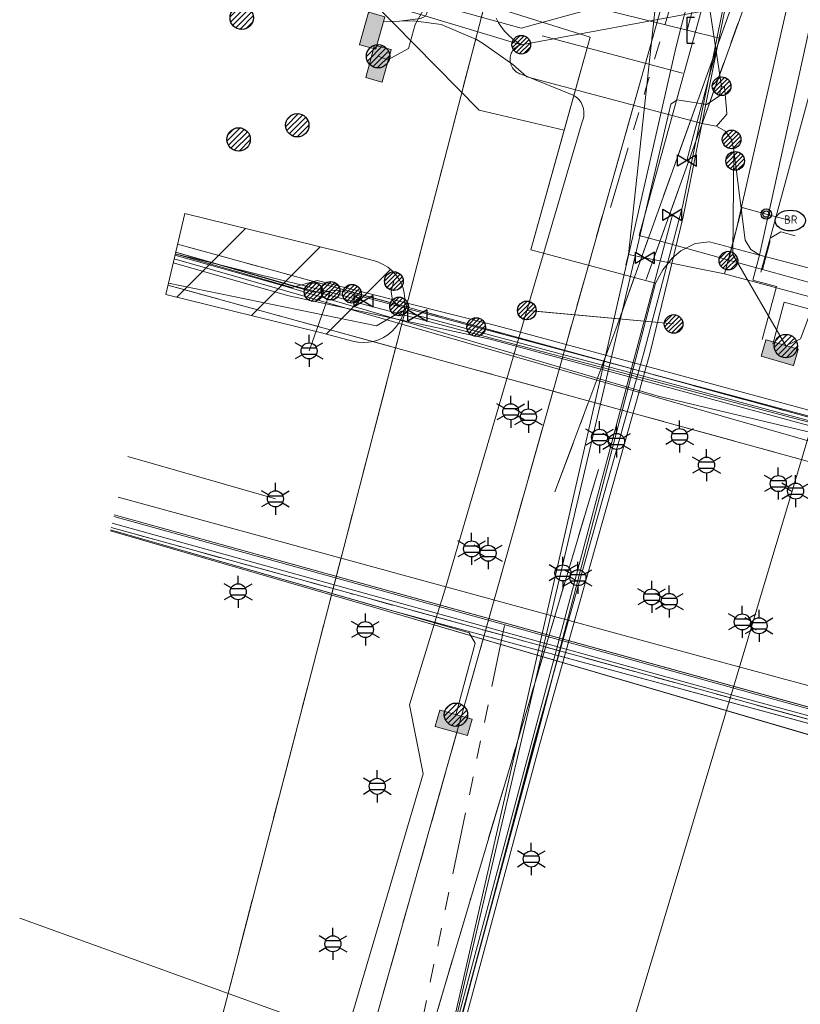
# Model space of a CAD drawing. Header units: metres. Extents: x 197355 to 199157, y 355772 to 356286.
# Tile 2 of 256: x 197355 to 197392, y 356005 to 356052. Entities that reach past the tile are written whole.
import ezdxf
from ezdxf.enums import TextEntityAlignment as Align
from ezdxf.lldxf.tags import DXFTag

# ---------------------------------------------------------------- set-up
doc = ezdxf.new("R2010")
doc.units = ezdxf.units.M
doc.linetypes.add('RI-GWA', pattern=[18.45, 6, -1.8, 1.75, -1.8, 1.75, -1.8, 1.75, -1.8])
doc.linetypes.add('RI-OVERIG', pattern=[17, 5, -2, 2, -2, 0, -2, 2, -2])
for name, color, linetype, lineweight in [('B-WE-KL-BRANDSTOF_ENEXISNETBEHEERB.V.-G', 40, 'KL-BRANDSTOF-N', 18), ('B-WE-KL-BRANDSTOF_ENEXISNETBEHEERB.V.-V', 40, 'Continuous', 18), ('B-WE-KL-DATA_HULPSTUK_KPNB.V.-S', 90, 'Continuous', 25), ('B-WE-KL-DATA_KABELBUNDEL_KPNB.V.-G', 90, 'Continuous', 18), ('B-WE-KL-DATA_KABELBUNDEL_PRORAIL-G', 68, 'Continuous', 18), ('B-WE-KL-DATA_KABELBUNDEL_ZIGGOB.V.-G', 94, 'Continuous', 18), ('B-WE-KL-DATA_TELECOM_BTNEDERLANDN.V.-G', 74, 'KL-TELECOM-ALGEMEEN-N', 18), ('B-WE-KL-DATA_TELECOM_EUROFIBERNEDERLANDB.V.-G', 98, 'KL-TELECOM-ALGEMEEN-N', 18), ('B-WE-KL-DATA_TELECOM_PRORAIL-G', 68, 'KL-TELECOM-ALGEMEEN-N', 18), ('B-WE-KL-DATA_TELECOM_TMOBILENETHERLANDSB.V.-G', 128, 'KL-TELECOM-ALGEMEEN-N', 18), ('B-WE-KL-DATA_TELECOM_ZIGGOB.V.-G', 94, 'KL-TELECOM-ALGEMEEN-N', 18), ('B-WE-KL-ET_LS_ENEXISNETBEHEERB.V.-G', 190, 'KL-LS-N', 18), ('B-WE-KL-ET_LS_GEMEENTEROERMOND-G', 194, 'KL-LS-N', 18), ('B-WE-KL-ET_LS_HULPSTUK_ENEXISNETBEHEERB.V.-G', 190, 'Continuous', 18), ('B-WE-KL-ET_LS_HULPSTUK_ENEXISNETBEHEERB.V.-S', 190, 'Continuous', 25), ('B-WE-KL-ET_LS_KABELBUNDEL_ENEXISNETBEHEERB.V.-G', 190, 'KL-BUNDEL-N', 18), ('B-WE-KL-ET_LS_KABELBUNDEL_PRORAIL-G', 198, 'KL-BUNDEL-N', 18), ('B-WE-KL-ET_LS_PRORAIL-G', 198, 'KL-LS-N', 18), ('B-WE-KL-ET_LS_PUTKAST_ENEXISNETBEHEERB.V.-G', 190, 'Continuous', 18), ('B-WE-KL-ET_LS_PUTKAST_ENEXISNETBEHEERB.V.-V', 190, 'Continuous', 18), ('B-WE-KL-ET_MS_10 kV_ENEXISNETBEHEERB.V.-G', 130, 'KL-MS-N', 18), ('B-WE-KL-ET_MS_ENEXISNETBEHEERB.V.-G', 130, 'KL-MS-N', 18), ('B-WE-KL-GAS_HULPSTUK_ENEXISNETBEHEERB.V.-S', 30, 'Continuous', 25), ('B-WE-KL-GAS_LD_AANSLUITLEIDING_100 MBAR_PE_50_ENEXISNETBEHEERB.V.-G', 50, 'KL-GAS-LD-N', 18), ('B-WE-KL-GAS_LD_ENEXISNETBEHEERB.V.-G', 50, 'KL-GAS-LD-N', 18), ('B-WE-KL-GAS_LD_HOOFDLEIDING_100 MBAR_PE_ENEXISNETBEHEERB.V.-G', 50, 'KL-GAS-LD-N', 18), ('B-WE-KL-GAS_LD_HOOFDLEIDING_100 MBAR_PVC_ENEXISNETBEHEERB.V.-G', 50, 'KL-GAS-LD-N', 18), ('B-WE-KL-WATER_HULPSTUK_NVWATERLEIDINGMAATSCHAPPIJLIMBURG-S', 170, 'Continuous', 25), ('B-WE-KL-WATER_TRANSPORTLEIDING_NVWATERLEIDINGMAATSCHAPPIJLIMBURG-G', 170, 'KL-WATER-TR-N', 18), ('B-WE-KL-WATER_TRANSPORTLEIDING_PRORAIL-G', 170, 'KL-WATER-TR-N', 18), ('B-WE-RI-GWA_GEMEENTEROERMOND-G', 30, 'RI-GWA', 18), ('B-WE-RI-OVERIG_PRORAIL-G', 10, 'RI-OVERIG', 18), ('B-WE-RI-TRANSPORTLEIDING_PRORAIL-G', 10, 'RI-TRANSPORTLEIDING', 18)]:
    doc.layers.add(name, color=color, linetype=linetype, lineweight=lineweight)
doc.styles.add('NLCS-ISO', font='NLCS-ISO.ttf')
doc.styles.get("Standard").update_dxf_attribs({"font": 'isocp.shx'})
tags = doc.linetypes.add('KL-BRANDSTOF-N', pattern='A,4,-0.5,[105,NLCS.SHX,S=0.5,R=0,X=0.75,Y=0],-2,4,-1,["B",Standard,S=1,R=0,X=-0.15,Y=-0.5],-1.5', length=13).pattern_tags.tags
tags[18] = DXFTag(74, 10)
doc.linetypes.add('KL-BUNDEL-N', pattern='A,28,-5,[103,NLCS.SHX,S=1.25,R=0,X=0,Y=0],-5,[103,NLCS.SHX,S=1.25,R=0,X=0,Y=0],-5,[103,NLCS.SHX,S=1.25,R=0,X=0,Y=0],-5,[103,NLCS.SHX,S=1.25,R=0,X=0,Y=0],-5', length=53)
tags = doc.linetypes.add('KL-GAS-LD-N', pattern='A,4,-1,[69,NLCS.SHX,S=0.5,R=0,X=0,Y=0],-1,4,-1,["L",Standard,S=1,R=0,X=0.25,Y=-0.5],-2', length=13).pattern_tags.tags
tags[18] = DXFTag(74, 10)
tags = doc.linetypes.add('KL-LS-N', pattern='A,4,-1,[103,NLCS.SHX,S=0.75,R=0,X=0,Y=0],-1,4,-1,["L",Standard,S=1,R=0,X=0,Y=-0.5],-2', length=13).pattern_tags.tags
tags[18] = DXFTag(74, 10)
tags = doc.linetypes.add('KL-MS-N', pattern='A,4,-1,[103,NLCS.SHX,S=0.75,R=0,X=0,Y=0],-1,4,-1,["M",Standard,S=1,R=0,X=0,Y=-0.5],-2', length=13).pattern_tags.tags
tags[18] = DXFTag(74, 10)
doc.linetypes.add('KL-TELECOM-ALGEMEEN-N', pattern='A,7,-1,[101,NLCS.SHX,S=0.5,R=0,X=0,Y=0],-1', length=9)
doc.linetypes.add('KL-WATER-TR-N', pattern='A,7,-0.5,[168,NLCS.SHX,S=0.75,R=0,X=0.75,Y=0],-2,[168,NLCS.SHX,S=0.75,R=0,X=0.75,Y=0],-2', length=11.5)
tags = doc.linetypes.add('RI-TRANSPORTLEIDING', pattern='A,7,-2,["T",Standard,S=1.8,R=0,X=-0.5,Y=-0.9],-2,7,-2,[102,NLCS.SHX,S=1,R=180,X=0,Y=0],-2', length=22).pattern_tags.tags
tags[6] = DXFTag(74, 10)

# ---------------------------------------------------------------- blocks, each defined once
blk = doc.blocks.new('SKL-ET_HULP_MOF-SO')
h = blk.add_hatch()
h.set_pattern_fill('ANSI31', color=256, scale=6, style=0)
h.set_pattern_definition([(45, (-2.25, -126.982), (-0.53033, 0.53033), [])])
edge = h.paths.add_edge_path()
edge.add_arc((0, 0), 2.25, 0, 360)
at = {"linetype": 'Continuous'}
blk.add_circle((0, 0), 2.25, dxfattribs=at)
blk = doc.blocks.new('SKL-WTB_HULP_AFSLUITER-SO')
for p, q in [((2.3, 1.37), (-2.3, -1.37)), ((-2.3, 1.37), (2.3, -1.37)), ((2.3, -1.37), (2.3, 1.37))]:
    blk.add_line(p, q)
at = {"ltscale": 0.1}
blk.add_line((-2.3, -1.37), (-2.3, 1.37), dxfattribs=at)
blk = doc.blocks.new('SKL-WTB_HULP_AANSLUITPUNT-SO')
h = blk.add_hatch()
h.set_pattern_fill('ANSI31', color=256, scale=3, style=0)
h.set_pattern_definition([(45, (-1.125, -63.491), (-0.265165, 0.265165), [])])
edge = h.paths.add_edge_path()
edge.add_arc((0, 0), 1.125, 0, 360)
at = {"linetype": 'Continuous'}
blk.add_circle((0, 0), 1.125, dxfattribs=at)
blk = doc.blocks.new('SKL-WTB_HULP_EINDKAP-SO')
for p, q in [((0, -0.625), (0, 0.625)), ((0, 0.625), (0.346, 0.625)), ((0, -0.625), (0.346, -0.625))]:
    blk.add_line(p, q)
blk = doc.blocks.new('SKL-ET_HULP_AANSLUITPUNT-SO')
h = blk.add_hatch()
h.set_pattern_fill('ANSI31', color=256, scale=30, style=0)
h.set_pattern_definition([(45, (-11.25, -634.91), (-2.65165, 2.65165), [])])
edge = h.paths.add_edge_path()
edge.add_arc((0, 0), 11.25, 0, 360)
at = {"linetype": 'Continuous'}
blk.add_circle((0, 0), 11.25, dxfattribs=at)
blk = doc.blocks.new('B-SIE-WEG_LICHTMAST-SO')
at = {"ltscale": 0.1}
for p, q in [((0, 0.386), (0, 0.772)), ((-0.334, 0.193), (-0.668, 0.386)), ((0.334, 0.193), (0.668, 0.386)), ((-0.334, -0.193), (-0.668, -0.386)), ((0, -0.386), (0, -0.772)), ((0.334, -0.193), (0.668, -0.386))]:
    blk.add_line(p, q, dxfattribs=at)
at = {"flags": 128}
for points in [[(-0.354, 0.152), (0.354, 0.152)], [(-0.354, -0.152), (0.354, -0.152)]]:
    blk.add_lwpolyline(points, dxfattribs=at)
at = {"ltscale": 0.1}
blk.add_circle((0, 0), 0.386, dxfattribs=at)
at = {"style": 'NLCS-ISO'}
blk.add_attdef('TYPE', text='', height=0.549, dxfattribs=at).set_placement((0, 0.772), align=Align.BOTTOM_CENTER)
blk = doc.blocks.new('SIE-WEG_STRAATPOT_BRANDKRAAN-SO')
blk.add_ellipse((0, 0), major_axis=(-0.729, 0), ratio=0.685994)
at = {"style": 'NLCS-ISO'}
blk.add_text('BR', height=0.4, dxfattribs=at).set_placement((-0.298, -0.153))
blk = doc.blocks.new('SIE-WEG_AFVALBAK_TYPE_01')
for radius in [0.25, 0.156]:
    blk.add_circle((0, 0), radius)

msp = doc.modelspace()

# ---------------------------------------------------------------- hatches: boundary and pattern name
at = {"layer": 'B-WE-KL-BRANDSTOF_ENEXISNETBEHEERB.V.-V'}
h = msp.add_hatch(dxfattribs=at)
h.set_pattern_fill('ANSI31', color=256, style=0)
h.paths.add_polyline_path([(197361.664, 356038.964), (197362.576, 356042.859), (197370.089, 356041.009), (197371.718, 356040.573), (197371.917, 356040.508), (197372.147, 356040.402), (197372.362, 356040.268), (197372.557, 356040.109), (197372.732, 356039.926), (197372.881, 356039.722), (197373.005, 356039.5), (197373.099, 356039.265), (197373.162, 356039.022), (197373.195, 356038.771), (197373.195, 356038.517), (197373.164, 356038.267), (197373.101, 356038.023), (197373.007, 356037.786), (197372.885, 356037.565), (197372.736, 356037.362), (197372.563, 356037.178), (197372.366, 356037.017), (197372.152, 356036.883), (197371.924, 356036.777), (197371.683, 356036.7), (197371.433, 356036.655), (197371.181, 356036.641), (197370.928, 356036.66), (197370.681, 356036.709), (197369.113, 356037.13)])
at = {"layer": 'B-WE-KL-ET_LS_PUTKAST_ENEXISNETBEHEERB.V.-V'}
for points in [[(197371.787, 356050.782), (197371.796, 356050.789), (197372.226, 356052.334), (197372.219, 356052.343), (197371.444, 356052.558), (197371.435, 356052.551), (197371.005, 356051.006), (197371.012, 356050.997), (197371.786, 356050.782)], [(197372.082, 356049.198), (197372.091, 356049.205), (197372.521, 356050.75), (197372.514, 356050.759), (197371.74, 356050.974), (197371.731, 356050.967), (197371.301, 356049.422), (197371.308, 356049.413), (197372.081, 356049.198)], [(197391.916, 356035.531), (197391.925, 356035.538), (197392.148, 356036.306), (197392.145, 356036.317), (197390.604, 356036.765), (197390.593, 356036.762), (197390.368, 356035.989), (197390.371, 356035.978), (197391.915, 356035.531)], [(197376.204, 356017.707), (197376.213, 356017.714), (197376.431, 356018.484), (197376.428, 356018.495), (197374.884, 356018.933), (197374.873, 356018.93), (197374.653, 356018.156), (197374.657, 356018.145), (197376.203, 356017.707)]]:
    msp.add_hatch(color=256, dxfattribs=at).paths.add_polyline_path(points)

# ---------------------------------------------------------------- linework, layer by layer
at = {"layer": 'B-WE-KL-BRANDSTOF_ENEXISNETBEHEERB.V.-G', "ltscale": 0.5, "flags": 128}
msp.add_lwpolyline([(197361.664, 356038.964), (197362.576, 356042.859), (197370.089, 356041.009), (197371.718, 356040.573), (197371.917, 356040.508), (197372.147, 356040.402), (197372.362, 356040.268), (197372.557, 356040.109), (197372.732, 356039.926), (197372.881, 356039.722), (197373.005, 356039.5), (197373.099, 356039.265), (197373.162, 356039.022), (197373.195, 356038.771), (197373.195, 356038.517), (197373.164, 356038.267), (197373.101, 356038.023), (197373.007, 356037.786), (197372.885, 356037.565), (197372.736, 356037.362), (197372.563, 356037.178), (197372.366, 356037.017), (197372.152, 356036.883), (197371.924, 356036.777), (197371.683, 356036.7), (197371.433, 356036.655), (197371.181, 356036.641), (197370.928, 356036.66), (197370.681, 356036.709), (197369.113, 356037.13), (197361.664, 356038.964)], close=True, dxfattribs=at)
at = {"layer": 'B-WE-KL-DATA_KABELBUNDEL_KPNB.V.-G', "ltscale": 0.5, "flags": 128}
for points in [[(197378.801, 356050.997), (197367.699, 356054.341), (197365.992, 356056.791)], [(197378.801, 356050.997), (197387.818, 356052.653), (197391.153, 356053.363), (197391.321, 356053.406), (197391.486, 356053.462), (197391.645, 356053.531), (197391.798, 356053.613)], [(197388.785, 356040.589), (197389.139, 356041.982), (197391.524, 356052.415), (197391.798, 356053.613)], [(197377.587, 356052.27), (197377.709, 356052.046), (197377.85, 356051.834), (197378.01, 356051.634), (197378.186, 356051.449), (197378.377, 356051.281), (197378.583, 356051.13), (197378.801, 356050.997)], [(197378.801, 356050.997), (197387.818, 356052.653)], [(197378.801, 356050.997), (197378.739, 356050.977), (197378.678, 356050.951), (197378.62, 356050.919), (197378.566, 356050.883), (197378.514, 356050.842), (197378.466, 356050.797), (197378.423, 356050.748), (197378.384, 356050.695), (197378.35, 356050.639), (197378.321, 356050.58), (197378.298, 356050.518), (197378.28, 356050.455), (197378.267, 356050.391), (197378.261, 356050.325), (197378.26, 356050.26), (197378.265, 356050.194), (197378.276, 356050.129), (197378.293, 356050.066), (197378.315, 356050.004), (197378.342, 356049.944), (197378.375, 356049.887), (197378.412, 356049.833), (197378.455, 356049.783), (197378.501, 356049.737), (197378.552, 356049.695), (197378.606, 356049.657), (197378.663, 356049.625), (197378.722, 356049.597), (197378.784, 356049.575), (197378.848, 356049.559), (197381.309, 356048.569), (197381.383, 356048.523), (197381.453, 356048.471), (197381.519, 356048.413), (197381.579, 356048.35), (197381.633, 356048.281), (197381.681, 356048.208), (197381.723, 356048.131), (197381.757, 356048.051), (197381.785, 356047.968), (197381.805, 356047.883), (197381.818, 356047.797), (197381.823, 356047.71), (197381.821, 356047.622), (197381.811, 356047.536), (197381.794, 356047.45), (197381.769, 356047.366), (197381.737, 356047.285), (197379.068, 356038.189), (197379.068, 356038.188)], [(197479.62, 356009.872), (197475.947, 356010.865), (197378.76, 356037.139), (197377.504, 356037.479), (197368.956, 356039.634), (197367.742, 356039.288), (197362.121, 356040.914)], [(197379.068, 356038.188), (197378.76, 356037.139), (197375.162, 356024.877), (197375.053, 356024.504), (197374.77, 356023.592), (197373.407, 356019.188), (197374.066, 356015.86), (197369.394, 356000), (197368.617, 355997.364)], [(197379.068, 356038.189), (197379.068, 356038.189), (197386.147, 356037.538)], [(197379.489, 356038.15), (197386.147, 356037.538)], [(197359.372, 356029.188), (197375.162, 356024.877), (197388.585, 356021.212), (197433.796, 356008.978), (197457.853, 356002.468), (197466.619, 356000.093)], [(197359.081, 356027.945), (197374.77, 356023.592), (197388.219, 356019.86), (197433.43, 356007.626), (197457.487, 356001.116), (197459.537, 356000.56), (197459.654, 356000.528), (197461.184, 356000.113)], [(197517.389, 355977.655), (197516.478, 355978.145), (197516.081, 355978.359), (197498.746, 355987.682), (197492.085, 355991.1), (197491.444, 355991.429), (197491.43, 355991.432), (197491.43, 355991.432), (197485.802, 355992.9), (197475.129, 355996.334), (197472.395, 355997.075), (197462.712, 355999.7), (197461.516, 356000.024), (197459.654, 356000.528), (197459.537, 356000.56), (197457.487, 356001.116), (197433.43, 356007.626), (197388.219, 356019.86), (197374.77, 356023.592), (197359.081, 356027.945)]]:
    msp.add_lwpolyline(points, dxfattribs=at)
at = {"layer": 'B-WE-KL-DATA_KABELBUNDEL_PRORAIL-G', "ltscale": 0.5, "flags": 128}
for points in [[(197369.814, 355997.008), (197388.244, 356062.359)], [(197380.423, 356029.443), (197383.359, 356037.287), (197392.104, 356061.665)], [(197384.825, 356039.687), (197392.673, 356061.562)], [(197363.043, 355999.019), (197377.77, 356055.76), (197366.337, 356058.902)], [(197385.977, 356041.393), (197384.477, 356041.808), (197389.154, 356058.737)], [(197375.587, 356002.799), (197379.413, 356017.326), (197384.715, 356036.153), (197386.596, 356043.262), (197389.013, 356055.145), (197379.177, 356053.666), (197371.399, 356053.749), (197365.542, 356055.511)], [(197390.793, 356041.679), (197393.818, 356052.751)], [(197390.793, 356041.679), (197391.311, 356041.974), (197391.998, 356041.786)], [(197362.229, 356041.377), (197471.762, 356011.378)], [(197390.429, 356040.163), (197385.977, 356041.393)], [(197390.345, 356040.039), (197390.793, 356041.679)], [(197390.802, 356041.54), (197390.429, 356040.163)], [(197362.106, 356040.852), (197367.291, 356039.396), (197385.395, 356034.056), (197400.485, 356030.48), (197471.73, 356011.286)], [(197402.553, 356036.814), (197390.429, 356040.163)], [(197361.768, 356039.412), (197416.756, 356024.28)], [(197390.924, 356036.561), (197391.472, 356038.588), (197392.89, 356038.209), (197394.64, 356037.74), (197404.625, 356034.341)], [(197372.319, 355996.265), (197382.522, 356030.53)], [(197467.191, 355997.992), (197359.029, 356027.724)]]:
    msp.add_lwpolyline(points, dxfattribs=at)
at = {"layer": 'B-WE-KL-DATA_KABELBUNDEL_ZIGGOB.V.-G', "ltscale": 0.5, "flags": 128}
for points in [[(197394.958, 356061.151), (197393.751, 356056.652), (197390.283, 356040.848)], [(197365.769, 356056.48), (197382.119, 356051.366), (197380.873, 356046.884)], [(197380.873, 356046.884), (197376.764, 356047.842), (197371.595, 356053.086), (197365.402, 356054.914)], [(197385.265, 356039.505), (197379.269, 356041.113), (197380.873, 356046.884)], [(197390.283, 356040.848), (197387.869, 356041.495), (197387.179, 356041.414), (197386.497, 356041.069), (197386.074, 356040.704), (197385.627, 356040.153), (197385.265, 356039.505)], [(197390.283, 356040.848), (197389.96, 356039.653), (197391.106, 356039.343), (197390.419, 356036.788)], [(197380.509, 356021.306), (197385.265, 356039.505)], [(197358.994, 356027.575), (197372.174, 356023.752)], [(197372.174, 356023.752), (197380.509, 356021.306)], [(197373.678, 355995.861), (197380.509, 356021.306)], [(197380.509, 356021.306), (197446.185, 356002.035), (197514.325, 355983.011)]]:
    msp.add_lwpolyline(points, dxfattribs=at)
at = {"layer": 'B-WE-KL-DATA_TELECOM_BTNEDERLANDN.V.-G', "ltscale": 0.5, "flags": 128}
for points in [[(197373.893, 355995.797), (197374, 355996.2), (197379.7, 356017.3), (197385, 356036.1), (197386.6, 356042.7), (197389, 356054.6), (197378.8, 356051.8), (197368.3, 356054.7), (197365.534, 356055.48)], [(197373.893, 355995.797), (197374, 355996.2), (197379.7, 356017.3), (197385, 356036.1), (197386.6, 356042.7), (197389, 356054.6), (197378.8, 356051.8), (197368.3, 356054.7), (197365.534, 356055.48)], [(197362.02, 356040.487), (197367.6, 356038.9), (197377.3, 356036.8), (197479.2, 356009.2), (197494.8, 356006), (197521.9, 356006), (197523.9, 356005.5), (197525.6, 356005.6), (197518.6, 355977), (197517.185, 355970.184)], [(197362.02, 356040.487), (197367.6, 356038.9), (197377.3, 356036.8), (197479.2, 356009.2), (197494.8, 356006), (197521.9, 356006), (197523.9, 356005.5), (197525.6, 356005.6), (197518.6, 355977), (197517.18, 355970.18), (197517.2, 355970.2)], [(197508.043, 355930.755), (197511.9, 355942.8), (197516.3, 355963.4), (197517.215, 355970.176), (197518.6, 355977), (197525.6, 356005.6), (197523.9, 356005.5), (197521.9, 356006), (197494.8, 356006), (197479.2, 356009.2), (197377.3, 356036.8), (197367.6, 356038.9), (197362.02, 356040.487)], [(197508.043, 355930.755), (197511.9, 355942.8), (197516.3, 355963.4), (197517.174, 355970.135), (197518.6, 355977), (197525.6, 356005.6), (197523.9, 356005.5), (197521.9, 356006), (197494.8, 356006), (197479.2, 356009.2), (197377.3, 356036.8), (197367.6, 356038.9), (197362.02, 356040.487)], [(197354.619, 356008.907), (197369.3, 356003.6), (197370.8, 356004.2), (197375.6, 356002.8), (197373.711, 355995.851)]]:
    msp.add_lwpolyline(points, dxfattribs=at)
at = {"layer": 'B-WE-KL-DATA_TELECOM_EUROFIBERNEDERLANDB.V.-G', "ltscale": 0.5, "flags": 128}
for points in [[(197679.1, 356049.9), (197677.5, 356049.1), (197667.5, 356042.3), (197661.6, 356038.5), (197659.9, 356037.3), (197652.9, 356031.8), (197649.9, 356028.9), (197635.5, 356015), (197622.1, 356002), (197616.4, 355997.4), (197602, 355985.4), (197594.4, 355981.7), (197585.3, 355978.1), (197581.6, 355977.1), (197580.4, 355976.6), (197574.3, 355975.5), (197568.9, 355974.4), (197560.9, 355973.4), (197554.9, 355973.7), (197552.9, 355974), (197543.7, 355973.5), (197534.3, 355974), (197528.2, 355975.4), (197523.7, 355976.6), (197511.5, 355980.6), (197500.4, 355986.2), (197497.8, 355988.2), (197493.2, 355990.9), (197487.3, 355992.9), (197359.173, 356028.34)], [(197574.325, 355975.463), (197568.903, 355974.403), (197560.865, 355973.428), (197554.939, 355973.743), (197552.927, 355974.01), (197543.664, 355973.521), (197534.27, 355974.022), (197528.161, 355975.355), (197523.734, 355976.608), (197511.515, 355980.575), (197500.448, 355986.167), (197497.793, 355988.249), (197493.23, 355990.866), (197487.324, 355992.866), (197359.172, 356028.336)]]:
    msp.add_lwpolyline(points, dxfattribs=at)
at = {"layer": 'B-WE-KL-DATA_TELECOM_PRORAIL-G', "ltscale": 0.5, "flags": 128}
for points in [[(197375.587, 356002.799), (197379.413, 356017.326), (197384.715, 356036.153), (197386.596, 356043.262), (197389.013, 356055.145), (197379.177, 356053.666), (197371.399, 356053.749), (197365.542, 356055.511)], [(197375.587, 356002.799), (197379.413, 356017.326), (197384.715, 356036.153), (197386.596, 356043.262), (197389.013, 356055.145), (197379.177, 356053.666), (197371.399, 356053.749), (197365.542, 356055.511)], [(197362.106, 356040.852), (197367.291, 356039.396), (197385.395, 356034.056), (197400.485, 356030.48), (197471.73, 356011.286)], [(197362.106, 356040.852), (197367.291, 356039.396), (197385.395, 356034.056), (197400.485, 356030.48), (197471.73, 356011.286)], [(197390.924, 356036.561), (197391.472, 356038.588), (197392.89, 356038.209), (197394.64, 356037.74), (197404.625, 356034.341)]]:
    msp.add_lwpolyline(points, dxfattribs=at)
at = {"layer": 'B-WE-KL-DATA_TELECOM_TMOBILENETHERLANDSB.V.-G', "ltscale": 0.5, "flags": 128}
msp.add_lwpolyline([(197359.156, 356028.265), (197481.925, 355994.289), (197494.945, 355989.269), (197514.922, 355978.394), (197516.895, 355974.356), (197516.046, 355964.223), (197511.531, 355947.194), (197512.379, 355946.918), (197526.43, 355942.346), (197527.435, 355942), (197536.489, 355968.788), (197539.716, 355971.721), (197544.194, 355972.549), (197553.417, 355973.075), (197565.096, 355973.604), (197578.015, 355975.954), (197588.366, 355978.883), (197594.487, 355981.024), (197602.224, 355984.521), (197626.626, 356007.805), (197648.438, 356027.95), (197650.435, 356027.176), (197659.145, 356011.028), (197659.545, 356010.32)], dxfattribs=at)
at = {"layer": 'B-WE-KL-DATA_TELECOM_ZIGGOB.V.-G', "ltscale": 0.5, "flags": 128}
for points in [[(197358.994, 356027.575), (197372.174, 356023.752), (197446.185, 356002.035), (197514.325, 355983.011), (197519.478, 355981.578), (197519.937, 355981.362), (197520.285, 355981.021), (197520.503, 355980.597), (197520.577, 355980.149), (197520.525, 355979.74), (197518.205, 355971.195), (197535.281, 355966.606), (197536.16, 355969.499), (197536.822, 355970.716), (197537.411, 355971.427), (197538.103, 355972.038), (197539.296, 355972.735), (197540.168, 355973.037), (197541.075, 355973.2), (197552.959, 355974.095), (197556.672, 355974.053), (197561.499, 355974.223), (197564.706, 355974.485), (197568.052, 355974.93), (197568.273, 355975.28), (197567.828, 355999.47), (197568.148, 355999.629), (197571.736, 356000.27), (197573.761, 356000.715), (197576.795, 356001.499), (197581.126, 356002.877), (197585.161, 356004.446), (197589.361, 356006.395), (197593.353, 356008.659), (197596.492, 356010.595), (197598.471, 356012.067), (197605.674, 356017.86), (197613.526, 356025.42), (197616.074, 356027.712), (197630.198, 356040.934), (197632.17, 356042.807), (197642.175, 356051.048), (197643.501, 356052.17), (197644.994, 356053.473), (197645.402, 356054.249), (197645.755, 356054.716), (197652.926, 356060.15), (197653.3, 356060.304), (197654.01, 356060.403), (197654.451, 356060.612), (197657.821, 356062.883), (197664.819, 356067.894), (197678.172, 356076.721), (197684.607, 356080.318), (197689.154, 356082.756), (197696.365, 356086.454), (197706.352, 356091.212), (197720.993, 356097.74), (197741.292, 356106.325), (197767.257, 356117.744), (197791.881, 356129.992), (197792.901, 356130.521), (197806.217, 356136.252), (197806.776, 356136.432), (197808.051, 356136.559), (197810.344, 356136.2), (197811.915, 356136.348), (197815.421, 356137.4), (197821.984, 356139.217), (197828.038, 356140.721), (197834.81, 356142.189), (197838.476, 356142.944), (197849.35, 356144.74), (197857.154, 356145.729), (197864.125, 356146.397), (197869.268, 356146.739), (197877.188, 356146.727), (197883.987, 356146.55), (197895.291, 356146.053), (197907.435, 356144.712), (197957.963, 356139.902), (197970.15, 356139.297), (197980.617, 356138.997), (197999.534, 356138.779), (198016.844, 356138.914), (198028.993, 356139.065), (198030.88, 356139.187), (198032.622, 356139.456), (198033.553, 356139.709), (198035.601, 356140.815), (198036.544, 356141.51), (198037.517, 356142.402), (198038.335, 356143.332), (198039.277, 356144.87), (198039.654, 356145.779), (198040.351, 356148.229), (198040.509, 356148.558), (198040.72, 356148.747), (198040.946, 356148.788), (198050.017, 356147.496), (198060.19, 356145.867), (198068.789, 356146.061), (198069.148, 356146.003), (198068.787, 356179.08), (198068.811, 356180.614), (198069.185, 356181.162), (198069.617, 356181.375), (198070.115, 356181.424), (198076.202, 356180.733), (198082.163, 356180.047)], [(197358.994, 356027.575), (197372.174, 356023.752), (197446.185, 356002.035), (197514.325, 355983.011), (197519.478, 355981.578), (197519.937, 355981.362), (197520.285, 355981.021), (197520.503, 355980.597), (197520.577, 355980.149), (197520.525, 355979.74), (197518.205, 355971.195), (197535.281, 355966.606), (197536.16, 355969.499), (197536.822, 355970.716), (197537.411, 355971.427), (197538.103, 355972.038), (197539.296, 355972.735), (197540.168, 355973.037), (197541.075, 355973.2), (197552.959, 355974.095), (197556.672, 355974.053), (197561.499, 355974.223), (197564.706, 355974.485), (197568.052, 355974.93), (197568.273, 355975.28), (197567.828, 355999.47), (197568.148, 355999.629), (197571.736, 356000.27), (197573.761, 356000.715), (197576.795, 356001.499), (197581.126, 356002.877), (197585.161, 356004.446), (197589.361, 356006.395), (197593.353, 356008.659), (197596.492, 356010.595), (197598.471, 356012.067), (197605.674, 356017.86), (197613.526, 356025.42), (197616.074, 356027.712), (197630.198, 356040.934), (197632.17, 356042.807), (197642.175, 356051.048), (197643.501, 356052.17), (197644.994, 356053.473), (197645.402, 356054.249), (197645.755, 356054.716), (197652.926, 356060.15), (197653.3, 356060.304), (197654.01, 356060.403), (197654.451, 356060.612), (197657.821, 356062.883), (197664.819, 356067.894), (197678.172, 356076.721), (197684.607, 356080.318), (197689.154, 356082.756), (197696.365, 356086.454), (197706.352, 356091.212), (197720.993, 356097.74), (197741.292, 356106.325), (197767.257, 356117.744), (197791.881, 356129.992), (197792.901, 356130.521), (197806.217, 356136.252), (197806.776, 356136.432), (197808.051, 356136.559), (197810.344, 356136.2), (197811.915, 356136.348), (197815.421, 356137.4), (197821.984, 356139.217), (197828.038, 356140.721), (197834.81, 356142.189), (197838.476, 356142.944), (197849.35, 356144.74), (197857.154, 356145.729), (197864.125, 356146.397), (197869.268, 356146.739), (197877.188, 356146.727), (197883.987, 356146.55), (197895.291, 356146.053), (197907.435, 356144.712), (197957.963, 356139.902), (197970.15, 356139.297), (197980.617, 356138.997), (197999.534, 356138.779), (198016.844, 356138.914), (198028.993, 356139.065), (198030.88, 356139.187), (198032.622, 356139.456), (198033.553, 356139.709), (198035.601, 356140.815), (198036.544, 356141.51), (198037.517, 356142.402), (198038.335, 356143.332), (198039.277, 356144.87), (198039.654, 356145.779), (198040.351, 356148.229), (198040.509, 356148.558), (198040.72, 356148.747), (198040.946, 356148.788), (198050.017, 356147.496), (198060.19, 356145.867), (198068.789, 356146.061), (198080.379, 356144.212), (198085.766, 356143.495), (198089.804, 356142.708), (198134.378, 356137.593), (198147.197, 356136.183), (198147.563, 356135.856), (198147.954, 356134.783), (198148.191, 356134.576), (198150.79, 356134.186), (198153.434, 356134.051), (198153.658, 356134.203), (198154.175, 356135.145), (198154.35, 356135.324), (198154.628, 356135.439), (198160.381, 356134.76), (198165.576, 356134.156), (198178.026, 356132.673), (198189.728, 356130.519), (198192.217, 356129.97), (198195.345, 356129.025), (198197.381, 356128.247), (198201.377, 356126.438), (198204.396, 356125.245), (198207.482, 356124.237), (198210.368, 356123.477), (198213.308, 356122.877), (198219.702, 356122.083), (198220.062, 356122.15), (198220.303, 356122.469), (198220.623, 356122.581), (198228.029, 356121.707), (198228.473, 356121.504), (198228.489, 356121.485), (198228.549, 356121.37), (198228.671, 356121.163), (198228.685, 356121.149), (198229.041, 356120.983), (198234.092, 356120.354), (198234.532, 356120.116), (198234.847, 356119.752), (198234.993, 356119.087), (198234.835, 356117.753), (198232.816, 356101.024), (198232.809, 356100.917), (198232.811, 356100.816), (198232.92, 356100.403), (198233.177, 356100.045), (198233.552, 356099.785), (198233.999, 356099.654), (198243.875, 356098.391), (198305.969, 356089.95), (198325.963, 356086.989), (198382.794, 356078.111), (198390.539, 356076.791)], [(197365.769, 356056.479), (197382.119, 356051.366), (197379.269, 356041.113), (197385.265, 356039.505), (197379.482, 356017.375), (197373.684, 355995.859)], [(197365.769, 356056.479), (197382.119, 356051.366), (197379.269, 356041.113), (197385.265, 356039.505), (197379.482, 356017.375), (197373.684, 355995.859)], [(197358.994, 356027.575), (197372.174, 356023.752), (197446.185, 356002.035), (197514.325, 355983.011), (197519.478, 355981.578), (197519.937, 355981.362), (197520.285, 355981.021), (197520.503, 355980.597), (197520.577, 355980.149), (197520.525, 355979.74), (197515.73, 355962.089), (197514.444, 355957.593), (197511.475, 355946.569), (197507.062, 355930.633)]]:
    msp.add_lwpolyline(points, dxfattribs=at)
at = {"layer": 'B-WE-KL-ET_LS_ENEXISNETBEHEERB.V.-G', "ltscale": 0.5, "flags": 128}
for points in [[(197372.151, 356052.101), (197372.931, 356052.134), (197373.614, 356052.153), (197374.945, 356051.972), (197376.635, 356051.242), (197376.934, 356051.072), (197378.391, 356050.039), (197379.068, 356049.449), (197387.579, 356047.179), (197388.212, 356047.076), (197388.703, 356047.65), (197388.695, 356047.889), (197388.602, 356048.972), (197388.46, 356048.995), (197387.75, 356053.656)], [(197372.151, 356052.101), (197372.931, 356052.134), (197373.945, 356052.254), (197374.189, 356052.375), (197374.289, 356052.628), (197374.274, 356052.775), (197374.223, 356052.913), (197374.105, 356053.067), (197373.943, 356053.173), (197373.425, 356053.319)], [(197374.223, 356052.913), (197373.681, 356051.962), (197373.361, 356050.815), (197372.375, 356050.26), (197371.897, 356050.438)], [(197389.113, 356045.396), (197389.048, 356045.919), (197388.943, 356046.43), (197388.638, 356046.822), (197388.212, 356047.076), (197387.579, 356047.179), (197379.068, 356049.449), (197378.391, 356050.039), (197376.934, 356051.072), (197376.635, 356051.242), (197374.945, 356051.972), (197373.614, 356052.153), (197372.931, 356052.134), (197372.151, 356052.101)], [(197388.943, 356046.43), (197388.638, 356046.822), (197388.212, 356047.076), (197387.579, 356047.179), (197379.068, 356049.449), (197378.391, 356050.039), (197376.934, 356051.072), (197376.635, 356051.242), (197374.945, 356051.972), (197373.614, 356052.153), (197372.931, 356052.134), (197372.151, 356052.101)], [(197388.46, 356048.995), (197388.343, 356048.515), (197387.731, 356048.109), (197386.319, 356048.336), (197386.011, 356048.133), (197385.891, 356047.648), (197373.96, 355996.814), (197373.724, 355995.847)], [(197388.943, 356046.43), (197389.048, 356045.919), (197389.002, 356040.889), (197391.556, 356036.478), (197391.555, 356036.475)], [(197389.113, 356045.396), (197389.591, 356041.569), (197389.862, 356041.125), (197390.309, 356040.86), (197392.942, 356040.168), (197393.247, 356039.936), (197393.298, 356039.556), (197392.263, 356036.816), (197391.556, 356036.478), (197391.555, 356036.475)], [(197362.138, 356040.99), (197368.786, 356039.077), (197369.443, 356039.087), (197369.525, 356039.113), (197369.608, 356039.134), (197369.775, 356039.157), (197369.848, 356039.16), (197370.023, 356039.148), (197370.193, 356039.11), (197370.638, 356038.991)], [(197372.66, 356039.602), (197372.536, 356039.104), (197372.586, 356038.675), (197372.906, 356038.383)], [(197369.608, 356039.134), (197368.57, 356036.24)], [(197372.906, 356038.383), (197370.638, 356038.991)], [(197372.906, 356038.383), (197480.205, 356009.684), (197485.913, 356008.167), (197487.859, 356007.704), (197489.615, 356007.334), (197491.566, 356006.891), (197496.993, 356005.564), (197500.279, 356004.75), (197502.243, 356004.394), (197514.127, 356003.006), (197515.121, 356002.919), (197516.12, 356002.89), (197521.866, 356002.89), (197523.294, 356003.794), (197524.662, 356006.68), (197527.372, 356014.212), (197527.458, 356014.368), (197527.509, 356014.539), (197527.52, 356014.622), (197527.522, 356014.706), (197527.31, 356015.243), (197526.801, 356015.513), (197526.78, 356015.516)], [(197359.833, 356031.153), (197366.95, 356029.11)], [(197359.004, 356027.616), (197376.29, 356022.649), (197376.571, 356022.154), (197375.651, 356018.705)]]:
    msp.add_lwpolyline(points, dxfattribs=at)
at = {"layer": 'B-WE-KL-ET_LS_GEMEENTEROERMOND-G', "ltscale": 0.5, "flags": 128}
for points in [[(197362.14, 356040.998), (197367.766, 356039.385)], [(197367.766, 356039.385), (197491.323, 356006.698)]]:
    msp.add_lwpolyline(points, dxfattribs=at)
at = {"layer": 'B-WE-KL-ET_LS_HULPSTUK_ENEXISNETBEHEERB.V.-G', "ltscale": 0.5, "flags": 128}
for points in [[(197386.577, 356049.621), (197379.81, 356051.423)], [(197379.068, 356049.449), (197387.579, 356047.179)]]:
    msp.add_lwpolyline(points, dxfattribs=at)
at = {"layer": 'B-WE-KL-ET_LS_KABELBUNDEL_ENEXISNETBEHEERB.V.-G', "ltscale": 0.5, "flags": 128}
for points in [[(197388.212, 356047.076), (197388.703, 356047.65), (197388.695, 356047.889), (197388.602, 356048.972), (197388.46, 356048.995), (197387.75, 356053.656)], [(197372.931, 356052.134), (197373.945, 356052.254), (197374.189, 356052.375), (197374.289, 356052.628), (197374.274, 356052.775), (197374.223, 356052.913), (197374.105, 356053.067), (197373.943, 356053.173), (197373.425, 356053.319)], [(197372.151, 356052.101), (197372.931, 356052.134)], [(197372.931, 356052.134), (197373.614, 356052.153), (197374.945, 356051.972), (197376.635, 356051.242), (197376.934, 356051.072), (197378.391, 356050.039), (197379.068, 356049.449)], [(197379.81, 356051.423), (197386.577, 356049.621)], [(197379.068, 356049.449), (197387.579, 356047.179)], [(197387.579, 356047.179), (197388.212, 356047.076)], [(197388.943, 356046.43), (197388.638, 356046.822), (197388.212, 356047.076)], [(197389.048, 356045.919), (197388.943, 356046.43)], [(197391.556, 356036.478), (197389.002, 356040.889), (197389.048, 356045.919)], [(197389.113, 356045.396), (197389.048, 356045.919)], [(197391.556, 356036.478), (197392.263, 356036.816), (197393.298, 356039.556), (197393.247, 356039.936), (197392.942, 356040.168), (197390.309, 356040.86), (197389.862, 356041.125), (197389.591, 356041.569), (197389.113, 356045.396)], [(197370.638, 356038.991), (197370.193, 356039.11), (197370.023, 356039.148), (197369.848, 356039.16), (197369.775, 356039.157), (197369.608, 356039.134), (197369.525, 356039.113), (197369.443, 356039.087), (197368.786, 356039.077), (197362.138, 356040.99)], [(197372.66, 356039.602), (197372.536, 356039.104), (197372.586, 356038.675), (197372.906, 356038.383)], [(197372.906, 356038.383), (197370.638, 356038.991)], [(197524.662, 356006.68), (197523.294, 356003.794), (197521.866, 356002.89), (197516.12, 356002.89), (197515.121, 356002.919), (197514.127, 356003.006), (197502.243, 356004.394), (197500.279, 356004.75), (197496.993, 356005.564), (197491.566, 356006.891), (197489.615, 356007.334), (197487.859, 356007.704), (197485.913, 356008.167), (197480.205, 356009.684), (197372.906, 356038.383)], [(197391.556, 356036.478), (197391.555, 356036.475)]]:
    msp.add_lwpolyline(points, dxfattribs=at)
at = {"layer": 'B-WE-KL-ET_LS_KABELBUNDEL_PRORAIL-G', "ltscale": 0.5, "flags": 128}
msp.add_lwpolyline([(197381.731, 355995.741), (197385.422, 356007.957), (197401.011, 356060.063)], dxfattribs=at)
at = {"layer": 'B-WE-KL-ET_LS_PRORAIL-G', "ltscale": 0.5, "flags": 128}
msp.add_lwpolyline([(197381.731, 355995.741), (197385.422, 356007.957), (197401.011, 356060.063)], dxfattribs=at)
at = {"layer": 'B-WE-KL-ET_LS_PUTKAST_ENEXISNETBEHEERB.V.-G', "ltscale": 0.5, "flags": 128}
for points in [[(197371.787, 356050.782), (197371.796, 356050.789), (197372.226, 356052.334), (197372.219, 356052.343), (197371.444, 356052.558), (197371.435, 356052.551), (197371.005, 356051.006), (197371.012, 356050.997), (197371.786, 356050.782), (197371.787, 356050.782)], [(197372.082, 356049.198), (197372.091, 356049.205), (197372.521, 356050.75), (197372.514, 356050.759), (197371.74, 356050.974), (197371.731, 356050.967), (197371.301, 356049.422), (197371.308, 356049.413), (197372.081, 356049.198), (197372.082, 356049.198)], [(197391.916, 356035.531), (197391.925, 356035.538), (197392.148, 356036.306), (197392.145, 356036.317), (197390.604, 356036.765), (197390.593, 356036.762), (197390.368, 356035.989), (197390.371, 356035.978), (197391.915, 356035.531), (197391.916, 356035.531)], [(197376.204, 356017.707), (197376.213, 356017.714), (197376.431, 356018.484), (197376.428, 356018.495), (197374.884, 356018.933), (197374.873, 356018.93), (197374.653, 356018.156), (197374.657, 356018.145), (197376.203, 356017.707), (197376.204, 356017.707)]]:
    msp.add_lwpolyline(points, close=True, dxfattribs=at)
at = {"layer": 'B-WE-KL-ET_MS_10 kV_ENEXISNETBEHEERB.V.-G', "ltscale": 0.5, "flags": 128}
for points in [[(197501.085, 356006.04), (197487.205, 356005.139), (197485.247, 356005.342), (197362.065, 356040.677)], [(197359.004, 356027.616), (197372.244, 356023.811), (197519.827, 355983.872), (197521.042, 355981.647), (197519.457, 355975.799)], [(197446.658, 356003.673), (197372.244, 356023.811), (197359.004, 356027.616)]]:
    msp.add_lwpolyline(points, dxfattribs=at)
at = {"layer": 'B-WE-KL-ET_MS_ENEXISNETBEHEERB.V.-G', "ltscale": 0.5, "flags": 128}
for points in [[(197501.085, 356006.04), (197487.205, 356005.139), (197485.247, 356005.342), (197362.065, 356040.677)], [(197446.658, 356003.673), (197372.244, 356023.811), (197359.004, 356027.616)]]:
    msp.add_lwpolyline(points, dxfattribs=at)
at = {"layer": 'B-WE-KL-GAS_LD_AANSLUITLEIDING_100 MBAR_PE_50_ENEXISNETBEHEERB.V.-G', "ltscale": 0.5, "flags": 128}
msp.add_lwpolyline([(197387.392, 356054.012), (197387.244, 356053.956), (197387.126, 356053.871), (197387.037, 356053.754), (197386.979, 356053.608), (197386.461, 356051.675), (197386.22, 356050.704), (197373.701, 355995.854)], dxfattribs=at)
at = {"layer": 'B-WE-KL-GAS_LD_ENEXISNETBEHEERB.V.-G', "ltscale": 0.5, "flags": 128}
for points in [[(197386.802, 356051.701), (197370.804, 356055.641)], [(197387.147, 356053.053), (197386.802, 356051.701)], [(197386.787, 356045.418), (197388.357, 356051.318), (197386.802, 356051.701)], [(197373.519, 355995.908), (197374.664, 356000), (197386.089, 356042.803)], [(197362.12, 356040.912), (197369.611, 356039.067), (197371.199, 356038.641)]]:
    msp.add_lwpolyline(points, dxfattribs=at)
at = {"layer": 'B-WE-KL-GAS_LD_HOOFDLEIDING_100 MBAR_PE_ENEXISNETBEHEERB.V.-G', "ltscale": 0.5, "flags": 128}
msp.add_lwpolyline([(197373.797, 356037.943), (197489.817, 356006.791)], dxfattribs=at)
at = {"layer": 'B-WE-KL-GAS_LD_HOOFDLEIDING_100 MBAR_PVC_ENEXISNETBEHEERB.V.-G', "ltscale": 0.5, "flags": 128}
msp.add_lwpolyline([(197361.791, 356039.507), (197371.815, 356037.449), (197373.028, 356038.149), (197373.797, 356037.943)], dxfattribs=at)
at = {"layer": 'B-WE-KL-WATER_TRANSPORTLEIDING_NVWATERLEIDINGMAATSCHAPPIJLIMBURG-G', "ltscale": 0.5, "flags": 128}
for points in [[(197383.978, 356040.885), (197385.76, 356057.37), (197385.112, 356057.539), (197384.255, 356057.742), (197375.726, 356060.199)], [(197388.593, 356039.96), (197389.452, 356043.146), (197390.61, 356042.834)], [(197391.769, 356042.522), (197390.61, 356042.834)], [(197383.978, 356040.885), (197383.846, 356040.392)], [(197383.978, 356040.885), (197384.762, 356040.726), (197388.593, 356039.96)], [(197398.155, 356037.395), (197393.08, 356038.755), (197388.593, 356039.96)]]:
    msp.add_lwpolyline(points, dxfattribs=at)
at = {"layer": 'B-WE-KL-WATER_TRANSPORTLEIDING_PRORAIL-G', "ltscale": 0.5, "flags": 128}
for points in [[(197385.977, 356041.393), (197384.477, 356041.808), (197389.154, 356058.737)], [(197390.429, 356040.163), (197385.977, 356041.393)], [(197390.802, 356041.54), (197390.429, 356040.163)], [(197402.553, 356036.814), (197390.429, 356040.163)]]:
    msp.add_lwpolyline(points, dxfattribs=at)
at = {"layer": 'B-WE-RI-GWA_GEMEENTEROERMOND-G', "ltscale": 0.5, "flags": 128}
for points in [[(197383.101, 356043.15), (197386.205, 356053.586)], [(197378, 356023), (197372.41, 355996.238)]]:
    msp.add_lwpolyline(points, dxfattribs=at)
at = {"layer": 'B-WE-RI-OVERIG_PRORAIL-G', "ltscale": 0.5, "flags": 128}
for points in [[(197369.814, 355997.008), (197388.244, 356062.359)], [(197380.423, 356029.443), (197383.359, 356037.287), (197392.104, 356061.665)], [(197384.825, 356039.687), (197392.673, 356061.562)], [(197363.043, 355999.019), (197377.77, 356055.76), (197366.337, 356058.902)], [(197362.229, 356041.377), (197471.762, 356011.378)], [(197361.768, 356039.412), (197416.756, 356024.28)], [(197372.319, 355996.265), (197382.522, 356030.53)], [(197467.191, 355997.992), (197359.029, 356027.724)]]:
    msp.add_lwpolyline(points, dxfattribs=at)
at = {"layer": 'B-WE-RI-TRANSPORTLEIDING_PRORAIL-G', "ltscale": 0.5, "flags": 128}
for points in [[(197390.793, 356041.679), (197393.818, 356052.751)], [(197390.793, 356041.679), (197391.311, 356041.974), (197391.998, 356041.786)], [(197390.345, 356040.039), (197390.793, 356041.679)]]:
    msp.add_lwpolyline(points, dxfattribs=at)

# ---------------------------------------------------------------- block references
at = {"layer": 'B-WE-KL-DATA_HULPSTUK_KPNB.V.-S', "xscale": 0.2, "yscale": 0.2, "zscale": 0.2}
for p in [(197378.801, 356050.997), (197378.801, 356050.997), (197378.801, 356050.997), (197378.801, 356050.997), (197388.785, 356040.589), (197379.068, 356038.189), (197379.068, 356038.188), (197379.068, 356038.188), (197386.147, 356037.538)]:
    msp.add_blockref('SKL-ET_HULP_MOF-SO', p, dxfattribs=at)
at = {"layer": 'B-WE-KL-ET_LS_HULPSTUK_ENEXISNETBEHEERB.V.-S'}
for name, p, xscale, yscale, zscale in [('SKL-ET_HULP_AANSLUITPUNT-SO', (197371.897, 356050.438), 0.05, 0.05, 0.05), ('SKL-ET_HULP_MOF-SO', (197388.46, 356048.995), 0.2, 0.2, 0.2), ('SKL-ET_HULP_AANSLUITPUNT-SO', (197368.002, 356047.113), 0.05, 0.05, 0.05), ('SKL-ET_HULP_AANSLUITPUNT-SO', (197365.176, 356046.431), 0.05, 0.05, 0.05), ('SKL-ET_HULP_MOF-SO', (197388.943, 356046.43), 0.2, 0.2, 0.2), ('SKL-ET_HULP_MOF-SO', (197389.113, 356045.396), 0.2, 0.2, 0.2), ('SKL-ET_HULP_MOF-SO', (197372.66, 356039.602), 0.2, 0.2, 0.2), ('SKL-ET_HULP_MOF-SO', (197368.786, 356039.077), 0.2, 0.2, 0.2), ('SKL-ET_HULP_MOF-SO', (197369.608, 356039.134), 0.2, 0.2, 0.2), ('SKL-ET_HULP_MOF-SO', (197370.638, 356038.991), 0.2, 0.2, 0.2), ('SKL-ET_HULP_MOF-SO', (197372.906, 356038.383), 0.2, 0.2, 0.2), ('SKL-ET_HULP_MOF-SO', (197376.626, 356037.389), 0.2, 0.2, 0.2), ('SKL-ET_HULP_AANSLUITPUNT-SO', (197391.555, 356036.475), 0.05, 0.05, 0.05), ('SKL-ET_HULP_AANSLUITPUNT-SO', (197375.651, 356018.705), 0.05, 0.05, 0.05)]:
    msp.add_blockref(name, p, dxfattribs=dict(at, xscale=xscale, yscale=yscale, zscale=zscale))
for p in [(197368.57, 356036.24), (197378.295, 356033.304), (197379.144, 356033.06), (197382.577, 356032.078), (197386.432, 356032.108), (197383.393, 356031.876), (197387.731, 356030.735), (197391.193, 356029.843), (197392.025, 356029.485), (197366.95, 356029.11), (197376.408, 356026.699), (197377.204, 356026.487), (197380.808, 356025.541), (197381.534, 356025.308), (197365.152, 356024.63), (197385.088, 356024.383), (197385.932, 356024.169), (197389.458, 356023.18), (197390.266, 356022.992), (197371.283, 356022.811), (197371.855, 356015.255), (197379.282, 356011.753), (197369.718, 356007.666)]:
    msp.add_blockref('B-SIE-WEG_LICHTMAST-SO', p, dxfattribs=at)
at = {"layer": 'B-WE-KL-GAS_HULPSTUK_ENEXISNETBEHEERB.V.-S'}
for name, p, xscale, yscale, zscale in [('SKL-WTB_HULP_AANSLUITPUNT-SO', (197365.324, 356052.29), 0.5, 0.5, 0.5), ('SKL-WTB_HULP_AFSLUITER-SO', (197386.787, 356045.418), 0.2, 0.2, 0.2), ('SKL-WTB_HULP_AFSLUITER-SO', (197386.089, 356042.803), 0.2, 0.2, 0.2), ('SKL-WTB_HULP_AFSLUITER-SO', (197371.199, 356038.641), 0.2, 0.2, 0.2), ('SKL-WTB_HULP_AFSLUITER-SO', (197373.797, 356037.943), 0.2, 0.2, 0.2)]:
    msp.add_blockref(name, p, dxfattribs=dict(at, xscale=xscale, yscale=yscale, zscale=zscale))
msp.add_blockref('SKL-WTB_HULP_EINDKAP-SO', (197386.802, 356051.701), dxfattribs=at)
at = {"layer": 'B-WE-KL-WATER_HULPSTUK_NVWATERLEIDINGMAATSCHAPPIJLIMBURG-S'}
for name, p in [('SIE-WEG_AFVALBAK_TYPE_01', (197390.61, 356042.834)), ('SIE-WEG_STRAATPOT_BRANDKRAAN-SO', (197391.769, 356042.522))]:
    msp.add_blockref(name, p, dxfattribs=at)
at = {"layer": 'B-WE-KL-WATER_HULPSTUK_NVWATERLEIDINGMAATSCHAPPIJLIMBURG-S', "xscale": 0.2, "yscale": 0.2, "zscale": 0.2}
msp.add_blockref('SKL-WTB_HULP_AFSLUITER-SO', (197384.762, 356040.726), dxfattribs=at)

doc.saveas('drawing.dxf')
